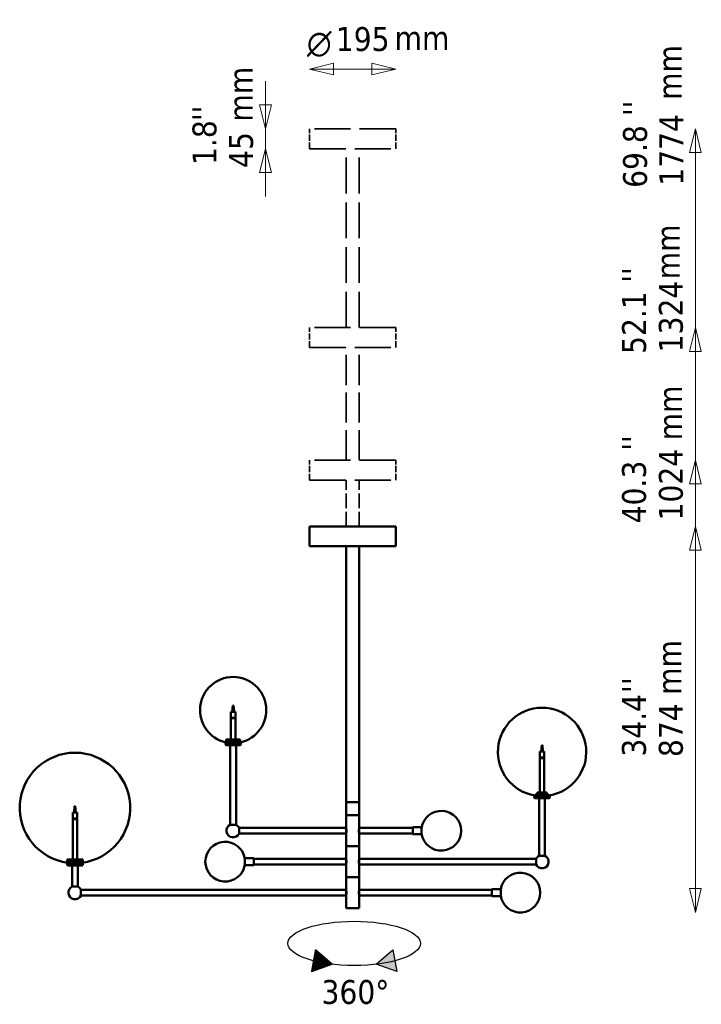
# Model space of a CAD drawing. Header units: millimetres. Extents: x 475 to 4018, y 917 to 4989.
# Tile 3 of 3: x 2475 to 4018, y 1017 to 3245. Entities that reach past the tile are written whole.
import ezdxf

# ---------------------------------------------------------------- set-up
doc = ezdxf.new("R2010")
doc.units = ezdxf.units.MM
doc.header["$LTSCALE"] = 18
doc.linetypes.add('DASHED', pattern=[0.2068, 0.1655, -0.0413])
for name, color, linetype, lineweight in [('Geometria szkicu (ISO)', 7, 'Continuous', 25), ('Kreskowanie (ISO)', 7, 'Continuous', 18), ('Symbol (ISO)', 7, 'Continuous', 25), ('Widoczne (ISO)', 7, 'Continuous', 50), ('Wymiar (ISO)', 7, 'Continuous', 25)]:
    doc.layers.add(name, color=color, linetype=linetype, lineweight=lineweight)
doc.styles.add('Styl tekstu27', font='AIGDT___.TTF')
doc.styles.add('Tekst notatki (ISO)', font='tahoma.ttf')
pattern_1 = [(45, (0, 0), (-0.0022450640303, 0.0022450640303), [])]

msp = doc.modelspace()

# ---------------------------------------------------------------- hatches: boundary and pattern name
at = {"layer": 'Kreskowanie (ISO)'}
h = msp.add_hatch(dxfattribs=at)
h.set_pattern_fill('ANSI31', color=256, scale=0.254, style=0)
h.set_pattern_definition([(45, (0, 0), (-0.0224506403, 0.0224506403), [])])
h.paths.add_polyline_path([(3182.4, 1107.3), (3144.3, 1139.7), (3135.4, 1090.5)])
h = msp.add_hatch(dxfattribs=at)
h.set_pattern_fill('ANSI31', color=256, scale=0.0254, style=0)
h.set_pattern_definition(pattern_1)
edge = h.paths.add_edge_path()
edge.add_ellipse((3232, 1154.5), major_axis=(150, 0), ratio=0.333333, start_angle=289.3012, end_angle=307.9194)
edge.add_line((3324.2, 1115.1), (3319.7, 1139.7))
edge.add_line((3319.7, 1139.7), (3281.6, 1107.3))
h = msp.add_hatch(dxfattribs=at)
h.set_pattern_fill('ANSI31', color=256, scale=0.0254, style=0)
h.set_pattern_definition(pattern_1)
edge = h.paths.add_edge_path()
edge.add_line((3281.6, 1107.3), (3328.7, 1090.5))
edge.add_line((3328.7, 1090.5), (3324.2, 1115.1))
edge.add_ellipse((3232, 1154.5), major_axis=(-150, 0), ratio=0.333333, start_angle=109.3012, end_angle=127.9194, ccw=False)

# ---------------------------------------------------------------- linework, layer by layer
at = {"layer": 'Geometria szkicu (ISO)'}
for p, q in [((3144.3, 1139.7), (3135.4, 1090.5)), ((3182.4, 1107.3), (3144.3, 1139.7)), ((3281.6, 1107.3), (3319.7, 1139.7)), ((3319.7, 1139.7), (3328.7, 1090.5)), ((3135.4, 1090.5), (3182.4, 1107.3)), ((3232, 1104.5), (3232, 1104.6)), ((3328.7, 1090.5), (3281.6, 1107.3))]:
    msp.add_line(p, q, dxfattribs=at)
msp.add_ellipse((3232, 1154.5), major_axis=(150, 0), ratio=0.333333, dxfattribs=at)
at = {"layer": 'Widoczne (ISO)', "linetype": 'DASHED', "lineweight": 35, "ltscale": 27.429014}
for p, q in [((3326.1, 2998.4), (3131.1, 2998.4)), ((3131.1, 2953.4), (3326.1, 2953.4)), ((3326.1, 2548.4), (3131.1, 2548.4)), ((3131.1, 2503.4), (3326.1, 2503.4)), ((3326.1, 2248.4), (3131.1, 2248.4)), ((3131.1, 2203.4), (3326.1, 2203.4))]:
    msp.add_line(p, q, dxfattribs=at)
at = {"layer": 'Widoczne (ISO)', "linetype": 'DASHED', "lineweight": 35, "ltscale": 4.759339}
for p, q in [((3131.1, 2953.4), (3131.1, 2998.4)), ((3326.1, 2953.4), (3326.1, 2998.4)), ((3131.1, 2503.4), (3131.1, 2548.4)), ((3326.1, 2503.4), (3326.1, 2548.4)), ((3131.1, 2203.4), (3131.1, 2248.4)), ((3326.1, 2203.4), (3326.1, 2248.4))]:
    msp.add_line(p, q, dxfattribs=at)
at = {"layer": 'Widoczne (ISO)', "linetype": 'DASHED', "lineweight": 35, "ltscale": 27.200193}
for p, q in [((3213.6, 2548.4), (3213.6, 2953.4)), ((3243.6, 2548.4), (3243.6, 2953.4))]:
    msp.add_line(p, q, dxfattribs=at)
at = {"layer": 'Widoczne (ISO)', "linetype": 'DASHED', "lineweight": 35, "ltscale": 22.83473}
for p, q in [((3213.6, 2248.4), (3213.6, 2503.4)), ((3243.6, 2248.4), (3243.6, 2503.4))]:
    msp.add_line(p, q, dxfattribs=at)
at = {"layer": 'Widoczne (ISO)', "linetype": 'DASHED', "lineweight": 35, "ltscale": 11.105257}
for p, q in [((3213.6, 2098.4), (3213.6, 2203.4)), ((3243.6, 2098.4), (3243.6, 2203.4))]:
    msp.add_line(p, q, dxfattribs=at)
at = {"layer": 'Widoczne (ISO)'}
for p, q in [((3326.1, 2098.4), (3131.1, 2098.4)), ((3131.1, 2053.4), (3131.1, 2098.4)), ((3326.1, 2053.4), (3326.1, 2098.4)), ((3131.1, 2053.4), (3326.1, 2053.4)), ((3213.6, 2053.4), (3213.6, 1474.4)), ((3243.6, 2053.4), (3243.6, 1474.4)), ((2956.1, 1679), (2953.1, 1679)), ((2953.1, 1665), (2953.1, 1679)), ((2957.3, 1693), (2956.1, 1679)), ((2960.1, 1679), (2956.1, 1679)), ((2957.3, 1693), (2958.8, 1693)), ((2958.8, 1693), (2960.1, 1679)), ((2963.1, 1679), (2960.1, 1679)), ((2963.1, 1665), (2963.1, 1679)), ((2953.1, 1665), (2963.1, 1665)), ((2963.1, 1664), (2953.1, 1664)), ((2953.1, 1664), (2953.1, 1616)), ((2954.1, 1664), (2954.1, 1665)), ((2956.6, 1665), (2956.6, 1664)), ((2959.5, 1664), (2959.5, 1665)), ((2962.1, 1665), (2962.1, 1664)), ((2963.1, 1664), (2963.1, 1616)), ((2975.6, 1608), (2940.6, 1608)), ((2940.6, 1605), (2940.6, 1608)), ((2941.6, 1610), (2974.6, 1610)), ((2941.6, 1610), (2941.6, 1608)), ((2942.4, 1616), (2953.6, 1616)), ((2942.4, 1612.7), (2942.4, 1616)), ((2943.2, 1610), (2943.2, 1612.4)), ((2943.6, 1611), (2952.6, 1611)), ((2944.8, 1611.2), (2944.3, 1611.2)), ((2952.1, 1611.2), (2944.3, 1611.2)), ((2953.6, 1616), (2953.6, 1612.7)), ((2973.7, 1616), (2953.6, 1616)), ((2973.7, 1612.7), (2953.6, 1612.7)), ((2953.7, 1610), (2953.7, 1612.5)), ((2972.9, 1610), (2953.7, 1610)), ((2972.9, 1610), (2972.9, 1612.5)), ((2973.7, 1612.7), (2973.7, 1616)), ((2974.6, 1610), (2974.6, 1608)), ((2975.6, 1605), (2975.6, 1608)), ((2973.6, 1603), (2942.6, 1603)), ((2951.6, 1423), (2951.6, 1603)), ((2964.6, 1423), (2964.6, 1603)), ((3655.2, 1589), (3652.2, 1589)), ((3652.2, 1575), (3652.2, 1589)), ((3656.4, 1603), (3655.2, 1589)), ((3659.2, 1589), (3655.2, 1589)), ((3656.4, 1603), (3657.9, 1603)), ((3657.9, 1603), (3659.2, 1589)), ((3662.2, 1589), (3659.2, 1589)), ((3662.2, 1575), (3662.2, 1589)), ((3652.2, 1575), (3662.2, 1575)), ((3662.2, 1574), (3652.2, 1574)), ((3652.2, 1496), (3652.2, 1574)), ((3653.2, 1574), (3653.2, 1575)), ((3655.7, 1575), (3655.7, 1574)), ((3658.6, 1574), (3658.6, 1575)), ((3661.2, 1575), (3661.2, 1574)), ((3662.2, 1496), (3662.2, 1574)), ((3646.1, 1496), (3646.1, 1492)), ((3646.1, 1496), (3668.1, 1496)), ((3668.1, 1496), (3668.3, 1496)), ((3668.1, 1492), (3668.1, 1496)), ((3668.3, 1496), (3668.3, 1492)), ((3243.6, 1474.4), (3213.6, 1474.4)), ((3213.6, 1444.4), (3213.6, 1474.4)), ((3213.6, 1474.4), (3243.6, 1474.4)), ((3243.6, 1444.4), (3243.6, 1474.4)), ((3639.7, 1488), (3674.7, 1488)), ((3639.7, 1488), (3639.7, 1485)), ((3640.7, 1490), (3673.7, 1490)), ((3640.7, 1490), (3640.7, 1488)), ((3641.7, 1483), (3672.7, 1483)), ((3642.7, 1491), (3646.6, 1491)), ((3646.3, 1491.2), (3643.4, 1491.2)), ((3646.6, 1491.2), (3643.4, 1491.2)), ((3646.1, 1492), (3668.1, 1492)), ((3646.6, 1491.8), (3646.6, 1490)), ((3667.6, 1490), (3646.6, 1490)), ((3650.7, 1353), (3650.7, 1483)), ((3663.7, 1353), (3663.7, 1483)), ((3667.6, 1491.8), (3667.6, 1490)), ((3670.9, 1491.2), (3667.6, 1491.2)), ((3667.6, 1491), (3671.7, 1491)), ((3667.8, 1491.2), (3667.8, 1490)), ((3670.9, 1491.2), (3668.1, 1491.2)), ((3673.7, 1490), (3673.7, 1488)), ((3674.7, 1488), (3674.7, 1485)), ((2598.1, 1451), (2595.1, 1451)), ((2595.1, 1437), (2595.1, 1451)), ((2599.3, 1465), (2598.1, 1451)), ((2602.1, 1451), (2598.1, 1451)), ((2599.3, 1465), (2600.8, 1465)), ((2600.8, 1465), (2602.1, 1451)), ((2605.1, 1451), (2602.1, 1451)), ((2605.1, 1437), (2605.1, 1451)), ((2595.1, 1437), (2605.1, 1437)), ((2605.1, 1436), (2595.1, 1436)), ((2595.1, 1344), (2595.1, 1436)), ((2596.1, 1436), (2596.1, 1437)), ((2598.6, 1437), (2598.6, 1436)), ((2601.5, 1436), (2601.5, 1437)), ((2604.1, 1437), (2604.1, 1436)), ((2605.1, 1344), (2605.1, 1436)), ((3243.6, 1444.4), (3213.6, 1444.4)), ((3213.6, 1415.9), (3213.6, 1444.4)), ((3213.6, 1444.4), (3243.6, 1444.4)), ((3243.6, 1415.9), (3243.6, 1444.4)), ((2964.6, 1423), (2951.6, 1423)), ((2971.6, 1402.9), (2971.6, 1415.9)), ((2971.6, 1415.9), (3213.6, 1415.9)), ((3213.6, 1415.9), (3213.6, 1402.9)), ((3213.6, 1415.2), (3213.7, 1415.2)), ((3214.6, 1405.8), (3214.6, 1413)), ((3242.6, 1413), (3242.6, 1405.8)), ((3243.5, 1415.2), (3243.6, 1415.2)), ((3243.6, 1402.9), (3243.6, 1415.9)), ((3243.6, 1415.9), (3364.6, 1415.9)), ((3364.6, 1417.4), (3364.6, 1401.4)), ((3384.6, 1417.4), (3364.6, 1417.4)), ((3384.6, 1401.4), (3384.6, 1417.4)), ((2971.6, 1402.9), (3213.6, 1402.9)), ((3213.6, 1403.6), (3213.7, 1403.6)), ((3213.6, 1374.4), (3213.6, 1402.9)), ((3243.5, 1403.6), (3243.6, 1403.6)), ((3243.6, 1374.4), (3243.6, 1402.9)), ((3243.6, 1402.9), (3364.6, 1402.9)), ((3384.6, 1401.4), (3364.6, 1401.4)), ((3243.6, 1374.4), (3213.6, 1374.4)), ((3213.6, 1345.9), (3213.6, 1374.4)), ((3213.6, 1374.4), (3243.6, 1374.4)), ((3243.6, 1345.9), (3243.6, 1374.4)), ((2582.6, 1344), (2591.9, 1344)), ((2582.6, 1344), (2582.6, 1340)), ((2582.6, 1340), (2591.9, 1340)), ((2583.6, 1338), (2583.6, 1339.8)), ((2583.6, 1338), (2616.6, 1338)), ((2583.6, 1338), (2583.6, 1336)), ((2592.5, 1338), (2583.6, 1338)), ((2591.9, 1344), (2616.9, 1344)), ((2591.9, 1340), (2591.9, 1344)), ((2592.5, 1338), (2592.5, 1339.8)), ((2595, 1339), (2613.4, 1339)), ((2612.3, 1339.2), (2596, 1339.2)), ((2615.9, 1338), (2615.9, 1339.8)), ((2616.6, 1338), (2615.9, 1338)), ((2616.6, 1338), (2616.6, 1339.8)), ((2616.6, 1338), (2616.6, 1336)), ((2616.9, 1344), (2616.9, 1340)), ((2616.9, 1344), (2617.6, 1344)), ((2616.9, 1340), (2617.6, 1340)), ((2617.6, 1344), (2617.6, 1340)), ((2984.6, 1347.4), (2984.6, 1331.4)), ((2984.6, 1347.4), (3004.6, 1347.4)), ((3004.6, 1331.4), (3004.6, 1347.4)), ((3004.6, 1345.9), (3213.6, 1345.9)), ((3213.6, 1345.9), (3213.6, 1332.9)), ((3213.6, 1345.2), (3213.7, 1345.2)), ((3214.6, 1335.8), (3214.6, 1343)), ((3242.6, 1343), (3242.6, 1335.8)), ((3243.5, 1345.2), (3243.6, 1345.2)), ((3243.6, 1332.9), (3243.6, 1345.9)), ((3243.6, 1345.9), (3643.6, 1345.9)), ((3643.6, 1345.9), (3643.6, 1332.9)), ((3663.7, 1353), (3650.7, 1353)), ((2582.6, 1336), (2617.6, 1336)), ((2582.6, 1336), (2582.6, 1333)), ((2584.6, 1331), (2615.6, 1331)), ((2593.6, 1283), (2593.6, 1331)), ((2606.6, 1283), (2606.6, 1331)), ((2617.6, 1336), (2617.6, 1333)), ((2984.6, 1331.4), (3004.6, 1331.4)), ((3004.6, 1332.9), (3213.6, 1332.9)), ((3213.6, 1333.6), (3213.7, 1333.6)), ((3213.6, 1304.4), (3213.6, 1332.9)), ((3243.5, 1333.6), (3243.6, 1333.6)), ((3243.6, 1304.4), (3243.6, 1332.9)), ((3243.6, 1332.9), (3643.6, 1332.9)), ((3243.6, 1304.4), (3213.6, 1304.4)), ((3213.6, 1275.9), (3213.6, 1304.4)), ((3213.6, 1304.4), (3243.6, 1304.4)), ((3243.6, 1275.9), (3243.6, 1304.4)), ((2606.6, 1283), (2593.6, 1283)), ((2613.6, 1262.9), (2613.6, 1275.9)), ((2613.6, 1275.9), (3213.6, 1275.9)), ((3213.6, 1275.9), (3213.6, 1262.9)), ((3213.6, 1275.2), (3213.7, 1275.2)), ((3214.6, 1265.8), (3214.6, 1273)), ((3242.6, 1273), (3242.6, 1265.8)), ((3243.5, 1275.2), (3243.6, 1275.2)), ((3243.6, 1262.9), (3243.6, 1275.9)), ((3243.6, 1275.9), (3543.6, 1275.9)), ((3543.6, 1277.4), (3543.6, 1261.4)), ((3563.6, 1277.4), (3543.6, 1277.4)), ((3563.6, 1261.4), (3563.6, 1277.4)), ((2613.6, 1262.9), (3213.6, 1262.9)), ((3213.6, 1263.6), (3213.7, 1263.6)), ((3213.6, 1234.4), (3213.6, 1262.9)), ((3243.5, 1263.6), (3243.6, 1263.6)), ((3243.6, 1234.4), (3243.6, 1262.9)), ((3243.6, 1262.9), (3543.6, 1262.9)), ((3563.6, 1261.4), (3543.6, 1261.4)), ((3213.6, 1234.4), (3243.6, 1234.4))]:
    msp.add_line(p, q, dxfattribs=at)
for centre, radius, start, end in [((2958.1, 1682.6), 75, 282.709, 257.291), ((3657.2, 1587.9), 100, 279.4972, 260.5028), ((2942.6, 1605), 2, 180, 270), ((2944.3, 1610), 1.25, 90, 125.3377), ((2944.3, 1610), 1.25, 359.0971, 90), ((2958.1, 1685.7), 75, 260.7366, 261.1538), ((2973.6, 1605), 2, 270, 0), ((2600.1, 1461.1), 125, 277.5852, 262.4148), ((3641.7, 1485), 2, 180, 270), ((3643.4, 1490), 1.25, 90, 126.0305), ((3643.4, 1490), 1.25, 359.5013, 90), ((3654.1, 1590.9), 100, 265.4497, 265.6765), ((3660.2, 1590.9), 100, 274.263, 274.5503), ((3670.9, 1490), 1.25, 90, 180.4987), ((3670.9, 1490), 1.25, 53.9695, 90), ((3672.7, 1485), 2, 270, 0), ((3429.1, 1409.4), 45, 188.5491, 171.4509), ((2958.1, 1409.4), 15, 115.3153, 334.6847), ((2958.1, 1409.4), 15, 25.3153, 64.6847), ((2940.1, 1339.4), 45, 8.5491, 351.4509), ((2598.4, 1463.9), 125, 262.709, 263.1708), ((2601.7, 1463.9), 125, 276.8292, 277.291), ((3657.2, 1339.4), 15, 115.3153, 154.6847), ((3657.2, 1339.4), 15, 205.3153, 64.6847), ((2584.6, 1333), 2, 180, 270), ((2615.6, 1333), 2, 270, 0), ((3608.1, 1269.4), 45, 188.5491, 171.4509), ((2600.1, 1269.4), 15, 115.3153, 334.6847), ((2600.1, 1269.4), 15, 25.3153, 64.6847)]:
    msp.add_arc(centre, radius, start, end, dxfattribs=at)
for centre, start_param, end_param in [((2948, 1685.7), 6.098681, 6.46769), ((2968.1, 1685.7), 0.157309, 0.184504)]:
    msp.add_ellipse(centre, major_axis=(0, -74.2), ratio=0.412131, start_param=start_param, end_param=end_param, dxfattribs=at)
for points, knots in [([(3646.1, 1492), (3646.1, 1491.9), (3646.1, 1491.8), (3646.1, 1491.4), (3646.1, 1491.2), (3646.2, 1491.2)], [28.725417, 28.725417, 28.725417, 28.725417, 28.907696, 28.907696, 30.023833, 30.023833, 30.023833, 30.023833]), ([(3646.6, 1491.3), (3646.5, 1491.3), (3646.5, 1491.3), (3646.5, 1491.3), (3646.6, 1491.3), (3646.6, 1491.3)], [-0.10823657, -0.10823657, -0.10823657, -0.10823657, -0.05935088, -0.05935088, -0.04693955, -0.04693955, -0.04693955, -0.04693955]), ([(3667.6, 1491.3), (3667.6, 1491.3), (3667.6, 1491.3), (3667.7, 1491.3), (3667.7, 1491.3), (3667.7, 1491.3), (3667.7, 1491.3), (3667.6, 1491.3), (3667.6, 1491.3), (3667.6, 1491.3)], [-0.9204615, -0.9204615, -0.9204615, -0.9204615, -0.9089564, -0.9089564, -0.8706849, -0.8706849, -0.8171233, -0.8171233, -0.813822, -0.813822, -0.813822, -0.813822]), ([(3668.3, 1492), (3668.3, 1491.9), (3668.3, 1491.8), (3668.2, 1491.4), (3668.2, 1491.2), (3668.1, 1491.2), (3668.1, 1491.4), (3668.1, 1491.8), (3668.1, 1491.9), (3668.1, 1492)], [28.725417, 28.725417, 28.725417, 28.725417, 28.907696, 28.907696, 30.033003, 30.033003, 31.15831, 31.15831, 31.340589, 31.340589, 31.340589, 31.340589]), ([(3213.6, 1415.4), (3213.6, 1415.4), (3213.7, 1415.2), (3213.9, 1414.6), (3214.1, 1414.1), (3214.3, 1413.2), (3214.5, 1412.6), (3214.6, 1412)], [0.9087774, 0.9087774, 0.9087774, 0.9087774, 1.1358601, 1.1358601, 1.3629429, 1.3629429, 1.5632161, 1.5632161, 1.5632161, 1.5632161]), ([(3214.6, 1406.9), (3214.5, 1406.2), (3214.3, 1405.6), (3214.1, 1404.7), (3213.9, 1404.2), (3213.7, 1403.6), (3213.6, 1403.4), (3213.6, 1403.4)], [2.0718934, 2.0718934, 2.0718934, 2.0718934, 2.2721665, 2.2721665, 2.4992493, 2.4992493, 2.7263321, 2.7263321, 2.7263321, 2.7263321]), ([(3242.6, 1412), (3242.7, 1412.6), (3242.9, 1413.2), (3243.2, 1414.1), (3243.3, 1414.6), (3243.5, 1415.2), (3243.6, 1415.4), (3243.6, 1415.4)], [2.0718934, 2.0718934, 2.0718934, 2.0718934, 2.2721665, 2.2721665, 2.4992493, 2.4992493, 2.7263321, 2.7263321, 2.7263321, 2.7263321]), ([(3243.6, 1403.4), (3243.6, 1403.4), (3243.5, 1403.6), (3243.3, 1404.2), (3243.2, 1404.7), (3242.9, 1405.6), (3242.7, 1406.2), (3242.6, 1406.9)], [0.9087774, 0.9087774, 0.9087774, 0.9087774, 1.1358601, 1.1358601, 1.3629429, 1.3629429, 1.5632161, 1.5632161, 1.5632161, 1.5632161]), ([(2616.9, 1340), (2612.6, 1339.5), (2608.4, 1339.3), (2600.3, 1339.3), (2596.1, 1339.5), (2591.9, 1340)], [35.882115, 35.882115, 35.882115, 35.882115, 37.196513, 37.196513, 38.510912, 38.510912, 38.510912, 38.510912]), ([(2598.9, 1339.4), (2599, 1339.4), (2599.1, 1339.4), (2599.4, 1339.4), (2599.5, 1339.4), (2599.7, 1339.3), (2599.8, 1339.3), (2599.8, 1339.3)], [-0.9203462, -0.9203462, -0.9203462, -0.9203462, -0.8882461, -0.8882461, -0.8339399, -0.8339399, -0.8136308, -0.8136308, -0.8136308, -0.8136308]), ([(3213.6, 1345.4), (3213.6, 1345.4), (3213.7, 1345.2), (3213.9, 1344.6), (3214.1, 1344.1), (3214.3, 1343.2), (3214.5, 1342.6), (3214.6, 1342)], [0.9087774, 0.9087774, 0.9087774, 0.9087774, 1.1358601, 1.1358601, 1.3629429, 1.3629429, 1.5632161, 1.5632161, 1.5632161, 1.5632161]), ([(3242.6, 1342), (3242.7, 1342.6), (3242.9, 1343.2), (3243.2, 1344.1), (3243.3, 1344.6), (3243.5, 1345.2), (3243.6, 1345.4), (3243.6, 1345.4)], [2.0718934, 2.0718934, 2.0718934, 2.0718934, 2.2721665, 2.2721665, 2.4992493, 2.4992493, 2.7263321, 2.7263321, 2.7263321, 2.7263321]), ([(3214.6, 1336.9), (3214.5, 1336.2), (3214.3, 1335.6), (3214.1, 1334.7), (3213.9, 1334.2), (3213.7, 1333.6), (3213.6, 1333.4), (3213.6, 1333.4)], [2.0718934, 2.0718934, 2.0718934, 2.0718934, 2.2721665, 2.2721665, 2.4992493, 2.4992493, 2.7263321, 2.7263321, 2.7263321, 2.7263321]), ([(3243.6, 1333.4), (3243.6, 1333.4), (3243.5, 1333.6), (3243.3, 1334.2), (3243.2, 1334.7), (3242.9, 1335.6), (3242.7, 1336.2), (3242.6, 1336.9)], [0.9087774, 0.9087774, 0.9087774, 0.9087774, 1.1358601, 1.1358601, 1.3629429, 1.3629429, 1.5632161, 1.5632161, 1.5632161, 1.5632161]), ([(3213.6, 1275.4), (3213.6, 1275.4), (3213.7, 1275.2), (3213.9, 1274.6), (3214.1, 1274.1), (3214.3, 1273.2), (3214.5, 1272.6), (3214.6, 1272)], [0.9087774, 0.9087774, 0.9087774, 0.9087774, 1.1358601, 1.1358601, 1.3629429, 1.3629429, 1.5632161, 1.5632161, 1.5632161, 1.5632161]), ([(3242.6, 1272), (3242.7, 1272.6), (3242.9, 1273.2), (3243.2, 1274.1), (3243.3, 1274.6), (3243.5, 1275.2), (3243.6, 1275.4), (3243.6, 1275.4)], [2.0718934, 2.0718934, 2.0718934, 2.0718934, 2.2721665, 2.2721665, 2.4992493, 2.4992493, 2.7263321, 2.7263321, 2.7263321, 2.7263321]), ([(3214.6, 1266.9), (3214.5, 1266.2), (3214.3, 1265.6), (3214.1, 1264.7), (3213.9, 1264.2), (3213.7, 1263.6), (3213.6, 1263.4), (3213.6, 1263.4)], [2.0718934, 2.0718934, 2.0718934, 2.0718934, 2.2721665, 2.2721665, 2.4992493, 2.4992493, 2.7263321, 2.7263321, 2.7263321, 2.7263321]), ([(3243.6, 1263.4), (3243.6, 1263.4), (3243.5, 1263.6), (3243.3, 1264.2), (3243.2, 1264.7), (3242.9, 1265.6), (3242.7, 1266.2), (3242.6, 1266.9)], [0.9087774, 0.9087774, 0.9087774, 0.9087774, 1.1358601, 1.1358601, 1.3629429, 1.3629429, 1.5632161, 1.5632161, 1.5632161, 1.5632161])]:
    msp.add_open_spline(points, degree=3, knots=knots, dxfattribs=at)
at = {"layer": 'Wymiar (ISO)', "lineweight": 18}
for p, q in [((3185.1, 3147.2), (3131.1, 3133.7)), ((3185.1, 3120.2), (3185.1, 3147.2)), ((3326.1, 3133.7), (3272.1, 3147.2)), ((3272.1, 3147.2), (3272.1, 3120.2)), ((3185.1, 3133.7), (3131.1, 3133.7)), ((3131.1, 3133.7), (3185.1, 3120.2)), ((3185.1, 3133.7), (3272.1, 3133.7)), ((3272.1, 3133.7), (3326.1, 3133.7)), ((3272.1, 3120.2), (3326.1, 3133.7)), ((3031.3, 3052.4), (3031.3, 3106.4)), ((3017.8, 3052.4), (3031.3, 2998.4)), ((3044.8, 3052.4), (3017.8, 3052.4)), ((3031.3, 3052.4), (3031.3, 2998.4)), ((3031.3, 2998.4), (3044.8, 3052.4)), ((3031.3, 2998.4), (3031.3, 2953.4)), ((4004.1, 2998.4), (3990.6, 2944.4)), ((4004.1, 2944.4), (4004.1, 2998.4)), ((4017.6, 2944.4), (4004.1, 2998.4)), ((3031.3, 2953.4), (3017.8, 2899.4)), ((3031.3, 2899.4), (3031.3, 2953.4)), ((3044.8, 2899.4), (3031.3, 2953.4)), ((3990.6, 2944.4), (4017.6, 2944.4)), ((4004.1, 1278.4), (4004.1, 2944.4)), ((3017.8, 2899.4), (3044.8, 2899.4)), ((3031.3, 2899.4), (3031.3, 2845.4)), ((4004.1, 2691.5), (4004.1, 2548.4)), ((4004.1, 2548.4), (3990.6, 2494.4)), ((4004.1, 2494.4), (4004.1, 2548.4)), ((4017.6, 2494.4), (4004.1, 2548.4)), ((3990.6, 2494.4), (4017.6, 2494.4)), ((4004.1, 1278.4), (4004.1, 2494.4)), ((4004.1, 2248.4), (3990.6, 2194.4)), ((4004.1, 2194.4), (4004.1, 2248.4)), ((4017.6, 2194.4), (4004.1, 2248.4)), ((3990.6, 2194.4), (4017.6, 2194.4)), ((4004.1, 1278.4), (4004.1, 2194.4)), ((4004.1, 2098.4), (3990.6, 2044.4)), ((4004.1, 2044.4), (4004.1, 2098.4)), ((4017.6, 2044.4), (4004.1, 2098.4)), ((3990.6, 2044.4), (4017.6, 2044.4)), ((4004.1, 1278.4), (4004.1, 2044.4)), ((3990.6, 1278.4), (4004.1, 1224.4)), ((4017.6, 1278.4), (3990.6, 1278.4)), ((3990.6, 1278.4), (4004.1, 1224.4)), ((4017.6, 1278.4), (3990.6, 1278.4)), ((3990.6, 1278.4), (4004.1, 1224.4)), ((4017.6, 1278.4), (3990.6, 1278.4)), ((3990.6, 1278.4), (4004.1, 1224.4)), ((4017.6, 1278.4), (3990.6, 1278.4)), ((4004.1, 1278.4), (4004.1, 1224.4)), ((4004.1, 1224.4), (4017.6, 1278.4)), ((4004.1, 1278.4), (4004.1, 1224.4)), ((4004.1, 1224.4), (4017.6, 1278.4)), ((4004.1, 1278.4), (4004.1, 1224.4)), ((4004.1, 1224.4), (4017.6, 1278.4)), ((4004.1, 1278.4), (4004.1, 1224.4)), ((4004.1, 1224.4), (4017.6, 1278.4))]:
    msp.add_line(p, q, dxfattribs=at)
at = {"layer": 'Wymiar (ISO)', "lineweight": 18, "flags": 128}
for points in [[(3185.1, 3147.2), (3131.1, 3133.7), (3185.1, 3120.2), (3185.1, 3147.2)], [(3272.1, 3120.2), (3326.1, 3133.7), (3272.1, 3147.2), (3272.1, 3120.2)], [(3017.8, 3052.4), (3031.3, 2998.4), (3044.8, 3052.4), (3017.8, 3052.4)], [(4017.6, 2944.4), (4004.1, 2998.4), (3990.6, 2944.4), (4017.6, 2944.4)], [(3044.8, 2899.4), (3031.3, 2953.4), (3017.8, 2899.4), (3044.8, 2899.4)], [(4017.6, 2494.4), (4004.1, 2548.4), (3990.6, 2494.4), (4017.6, 2494.4)], [(4017.6, 2194.4), (4004.1, 2248.4), (3990.6, 2194.4), (4017.6, 2194.4)], [(4017.6, 2044.4), (4004.1, 2098.4), (3990.6, 2044.4), (4017.6, 2044.4)], [(3990.6, 1278.4), (4004.1, 1224.4), (4017.6, 1278.4), (3990.6, 1278.4)], [(3990.6, 1278.4), (4004.1, 1224.4), (4017.6, 1278.4), (3990.6, 1278.4)], [(3990.6, 1278.4), (4004.1, 1224.4), (4017.6, 1278.4), (3990.6, 1278.4)], [(3990.6, 1278.4), (4004.1, 1224.4), (4017.6, 1278.4), (3990.6, 1278.4)]]:
    msp.add_lwpolyline(points, dxfattribs=at)
at = {"layer": 'Wymiar (ISO)'}
for points in [[(3185.1, 3147.2), (3131.1, 3133.7), (3185.1, 3120.2), (3185.1, 3147.2)], [(3272.1, 3120.2), (3326.1, 3133.7), (3272.1, 3147.2), (3272.1, 3120.2)], [(3017.8, 3052.4), (3031.3, 2998.4), (3044.8, 3052.4), (3017.8, 3052.4)], [(4017.6, 2944.4), (4004.1, 2998.4), (3990.6, 2944.4), (4017.6, 2944.4)], [(3044.8, 2899.4), (3031.3, 2953.4), (3017.8, 2899.4), (3044.8, 2899.4)], [(4017.6, 2494.4), (4004.1, 2548.4), (3990.6, 2494.4), (4017.6, 2494.4)], [(4017.6, 2194.4), (4004.1, 2248.4), (3990.6, 2194.4), (4017.6, 2194.4)], [(4017.6, 2044.4), (4004.1, 2098.4), (3990.6, 2044.4), (4017.6, 2044.4)], [(3990.6, 1278.4), (4004.1, 1224.4), (4017.6, 1278.4), (3990.6, 1278.4)], [(3990.6, 1278.4), (4004.1, 1224.4), (4017.6, 1278.4), (3990.6, 1278.4)], [(3990.6, 1278.4), (4004.1, 1224.4), (4017.6, 1278.4), (3990.6, 1278.4)], [(3990.6, 1278.4), (4004.1, 1224.4), (4017.6, 1278.4), (3990.6, 1278.4)]]:
    msp.add_solid(points, dxfattribs=at)

# ---------------------------------------------------------------- texts
at = {"layer": 'Symbol (ISO)', "char_height": 54, "attachment_point": 1, "style": 'Tekst notatki (ISO)'}
for s, insert, width in [('\\fTahoma|b0|i0;mm', (3323.5, 3231), 124.716), ('\\fTahoma|b0|i0;360°', (3158.1, 1071.5), 156.53)]:
    msp.add_mtext(s, dxfattribs=dict(at, insert=insert, width=width))
at = {"layer": 'Symbol (ISO)', "char_height": 54, "width": 124.716, "attachment_point": 1, "rotation": 90, "style": 'Tekst notatki (ISO)'}
for insert in [(3919.1, 3063.8), (2948, 3014.7), (3915, 2657.7), (3920.3, 2293.1), (3918.1, 1716.9)]:
    msp.add_mtext('\\fTahoma|b0|i0;mm', dxfattribs=dict(at, insert=insert))
at = {"layer": 'Wymiar (ISO)', "char_height": 54, "attachment_point": 7}
for s, insert, style in [('195', (3190.5, 3173.6), 'Tekst notatki (ISO)'), ('\\fAIGDT|b0|i0|p0;n', (3125, 3161.1), 'Styl tekstu27')]:
    msp.add_mtext(s, dxfattribs=dict(at, insert=insert, style=style))
at = {"layer": 'Wymiar (ISO)', "char_height": 54, "attachment_point": 7, "rotation": 90, "style": 'Tekst notatki (ISO)'}
for s, insert in [("''", (3894.4, 3027.5)), ("''", (2920, 3015.8)), ('1.8', (2921.2, 2916.5)), ('1774', (3976.7, 2869.7)), ('45', (3003.9, 2909.9)), ('69.8', (3895.6, 2864.7)), ("''", (3892.3, 2650.2)), ('1324', (3976.7, 2492.5)), ('52.1', (3893.4, 2488.8)), ("''", (3892.3, 2269.7)), ('1024', (3976.7, 2111.9)), ('40.3', (3893.4, 2105.3)), ("''", (3892.1, 1721.5)), ('34.4', (3893.2, 1577.2)), ('874', (3976.7, 1576.3))]:
    msp.add_mtext(s, dxfattribs=dict(at, insert=insert))

doc.saveas('drawing.dxf')
